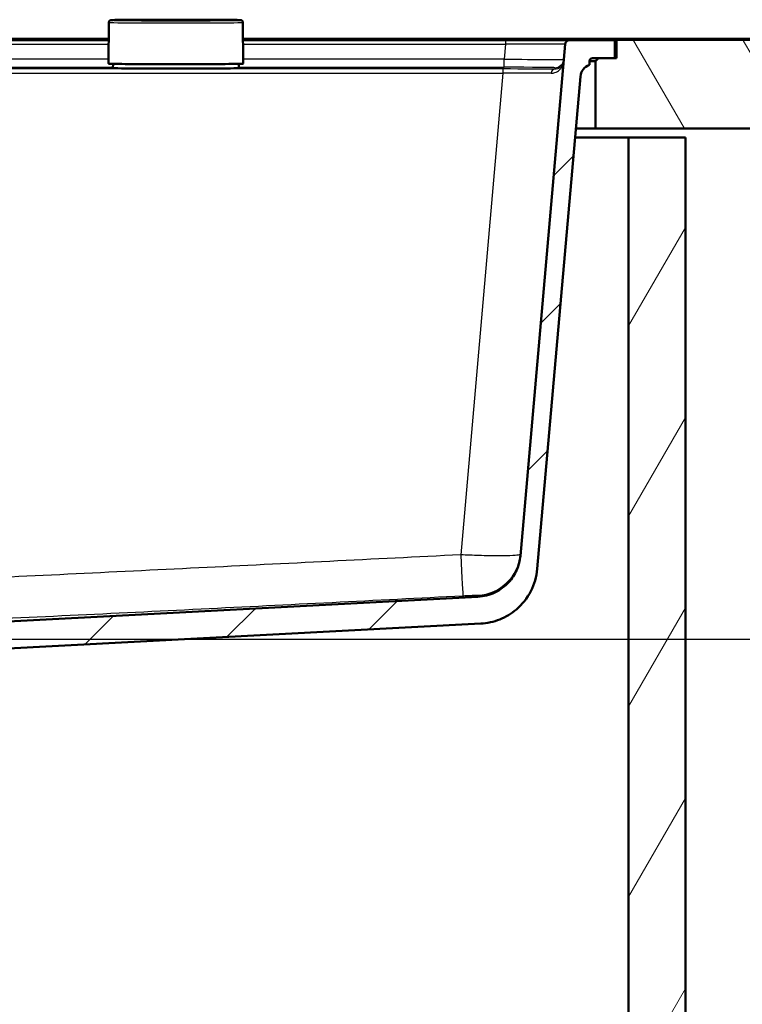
# Model space of a CAD drawing. Header units: millimetres. Extents: x 100 to 2000, y 93 to 4053.
# Tile 16 of 26: x 1088 to 1330, y 1439 to 1768. Entities that reach past the tile are written whole.
import ezdxf

# ---------------------------------------------------------------- set-up
doc = ezdxf.new("R2010")
doc.units = ezdxf.units.MM
doc.header["$LTSCALE"] = 10
for name, color, linetype, lineweight in [('Dimensions(ISO)', 7, 'Continuous', 25), ('Hatch', 7, 'Continuous', 9), ('Visible Edges(ISO)', 7, 'Continuous', 50), ('Visible Tangent Edges(ISO)', 7, 'Continuous', 25)]:
    doc.layers.add(name, color=color, linetype=linetype, lineweight=lineweight)
doc.styles.add('Text_3.5mm', font='arial.ttf', dxfattribs={"width": 0.9})
doc.dimstyles.new('KS-STANDARD', dxfattribs={"dimscale": 10, "dimtxt": 3.5, "dimasz": 2.5, "dimexe": 3.175, "dimexo": 0, "dimgap": 0.8, "dimtad": 1, "dimdec": 1, "dimrnd": 1e-08, "dimtxsty": 'Text_3.5mm', "dimcen": 0.09, "dimdle": 10, "dimclrd": 7, "dimclre": 7, "dimclrt": 7, "dimadec": 0, "dimazin": 2, "dimtfac": 0.714286, "dimtdec": 4, "dimtmove": 0, "dimatfit": 3, "dimfxl": 0, "dimtolj": 1, "dimlwd": 25, "dimlwe": 25, "dimarcsym": 0})

# ---------------------------------------------------------------- blocks, each defined once
blk = doc.blocks.new('*D9')
at = {"layer": 'Defpoints', "color": 0, "linetype": 'Continuous'}
for p in [(1287, 1760.79), (972.09, 1560.96), (1552.09, 1560.96)]:
    blk.add_point(p, dxfattribs=at)
at = {"layer": 'Dimensions(ISO)', "color": 7, "linetype": 'Continuous', "lineweight": 25}
for p, q in [((1287, 1760.79), (1583.84, 1760.79)), ((1552.09, 1735.79), (1552.09, 1585.96)), ((972.09, 1560.96), (1583.84, 1560.96))]:
    blk.add_line(p, q, dxfattribs=at)
at = {"layer": 'Dimensions(ISO)', "color": 7, "linetype": 'Continuous'}
for points in [[(1547.93, 1735.79), (1556.26, 1735.79), (1552.09, 1760.79)], [(1547.93, 1585.96), (1556.26, 1585.96), (1552.09, 1560.96)]]:
    blk.add_solid(points, dxfattribs=at)
at = {"layer": 'Dimensions(ISO)', "color": 7, "linetype": 'Continuous', "lineweight": 25, "insert": (1526.22, 1625.86), "char_height": 35, "attachment_point": 4, "rotation": 90, "style": 'Text_3.5mm'}
blk.add_mtext('\\A1;200', dxfattribs=at)

msp = doc.modelspace()

# ---------------------------------------------------------------- hatches: boundary and pattern name
at = {"layer": 'Hatch'}
h = msp.add_hatch(dxfattribs=at)
h.set_pattern_fill('ANSI31', color=256, scale=254, angle=75, style=0)
h.set_pattern_definition([(120, (0, 0), (-27.4963, -15.875), [])])
h.paths.add_polyline_path([(1400.76, 1731.29), (1400.76, 1761.29), (1287.5, 1761.29), (1287.5, 1754.79), (1287, 1754.79), (1281.5, 1754.79), (1280.5, 1753.79), (1280.5, 1731.29)])
h.paths.add_polyline_path([(400.76, 1761.29), (400.76, 1731.29), (540.5, 1731.29), (540.5, 1753.79), (539.5, 1754.79), (534, 1754.79), (533.5, 1754.79), (533.5, 1761.29)])
h = msp.add_hatch(dxfattribs=at)
h.set_pattern_fill('ANSI31', color=256, scale=254, style=0)
h.set_pattern_definition([(45, (0, 0), (-22.45064, 22.45064), [])])
edge = h.paths.add_edge_path()
edge.add_line((850.5, 1545.1), (865.83, 1545.1))
edge.add_line((865.83, 1545.1), (865.7, 1547.04))
edge.add_ellipse((865.4, 1545.88), major_axis=(1.2, -0.04), ratio=1, start_angle=77.607, end_angle=90)
edge.add_line((865.44, 1547.08), (853.48, 1547.5))
edge.add_ellipse((853.49, 1547.6), major_axis=(-0.0999, 0.0035), ratio=1, start_angle=0, end_angle=90, ccw=False)
edge.add_line((853.39, 1547.6), (853.4, 1548))
edge.add_ellipse((853.5, 1548), major_axis=(0.0035, 0.0999), ratio=1, start_angle=2, end_angle=90, ccw=False)
edge.add_line((853.5, 1548.1), (865.62, 1548.1))
edge.add_line((865.62, 1548.1), (865.55, 1549.11))
edge.add_ellipse((864.55, 1549.04), major_axis=(-0.07, 0.998), ratio=1, start_angle=270, end_angle=341)
edge.add_line((864.81, 1550), (854.77, 1552.69))
edge.add_ellipse((855.03, 1553.66), major_axis=(-0.966, 0.259), ratio=1, start_angle=54.5, end_angle=90, ccw=False)
edge.add_line((854.26, 1553.02), (852.59, 1555.04))
edge.add_ellipse((853.36, 1555.68), major_axis=(-0.636, 0.772), ratio=1, start_angle=54.5, end_angle=90, ccw=False)
edge.add_line((852.37, 1555.61), (852.22, 1557.7))
edge.add_ellipse((848.73, 1557.46), major_axis=(-0.24, 3.49), ratio=1, start_angle=270, end_angle=353)
edge.add_line((848.91, 1560.96), (579.71, 1575.06))
edge.add_spline(control_points=[(579.71, 1575.06), (578.08, 1575.15), (576.47, 1575.5), (573.44, 1576.71), (572.03, 1577.56), (569.29, 1579.88), (568.07, 1581.43), (566.27, 1584.9), (565.73, 1586.79), (565.56, 1588.74)], knot_values=[-2.152597, -2.152597, -2.152597, -2.152597, -1.662265, -1.662265, -1.171933, -1.171933, -0.585967, -0.585967, 0, 0, 0, 0], degree=3, periodic=0)
edge.add_line((565.56, 1588.74), (550.62, 1759.42))
edge.add_ellipse((549.13, 1759.29), major_axis=(-0.13, 1.49), ratio=1, start_angle=270, end_angle=355)
edge.add_line((549.13, 1760.79), (534, 1760.79))
edge.add_line((534, 1760.79), (534, 1754.79))
edge.add_line((534, 1754.79), (539.5, 1754.79))
edge.add_line((539.5, 1754.79), (541.5, 1754.79))
edge.add_ellipse((541.5, 1753.79), major_axis=(1, 0), ratio=1, start_angle=0, end_angle=90, ccw=False)
edge.add_line((542.5, 1753.79), (542.5, 1752.56))
edge.add_ellipse((541.06, 1748.29), major_axis=(4.26, -1.45), ratio=1, start_angle=23.7503, end_angle=90, ccw=False)
edge.add_line((545.54, 1748.69), (559.92, 1584.33))
edge.add_spline(control_points=[(559.92, 1584.33), (560.11, 1582.16), (560.65, 1580.03), (562.4, 1576.04), (563.6, 1574.2), (566.82, 1570.67), (568.94, 1569.11), (573.65, 1566.88), (576.19, 1566.24), (578.8, 1566.1)], knot_values=[-2.870129, -2.870129, -2.870129, -2.870129, -2.216354, -2.216354, -1.562578, -1.562578, -0.781289, -0.781289, 0, 0, 0, 0], degree=3, periodic=0)
edge.add_line((578.8, 1566.1), (838.02, 1552.51))
edge.add_ellipse((837.5, 1542.53), major_axis=(9.99, -0.52), ratio=1, start_angle=37.8602, end_angle=90, ccw=False)
edge.add_ellipse((853.91, 1553.96), major_axis=(5.72, -8.21), ratio=1, start_angle=270, end_angle=302.2923)
edge.add_ellipse((850.5, 1544.6), major_axis=(0.143, 0.479), ratio=1, start_angle=16.5598, end_angle=90, ccw=False)
edge = h.paths.add_edge_path()
edge.add_line((955.17, 1545.1), (970.5, 1545.1))
edge.add_ellipse((970.5, 1544.6), major_axis=(0.5, 0), ratio=1, start_angle=16.5598, end_angle=90, ccw=False)
edge.add_ellipse((967.1, 1553.96), major_axis=(9.22, 3.88), ratio=1, start_angle=270, end_angle=302.2923)
edge.add_ellipse((983.51, 1542.53), major_axis=(5.72, 8.21), ratio=1, start_angle=37.8602, end_angle=90, ccw=False)
edge.add_line((982.99, 1552.51), (1242.21, 1566.1))
edge.add_spline(control_points=[(1242.21, 1566.1), (1244.39, 1566.21), (1246.53, 1566.68), (1250.58, 1568.29), (1252.46, 1569.42), (1256.1, 1572.52), (1257.74, 1574.58), (1260.13, 1579.21), (1260.86, 1581.73), (1261.09, 1584.33)], knot_values=[-2.870129, -2.870129, -2.870129, -2.870129, -2.216354, -2.216354, -1.562578, -1.562578, -0.781289, -0.781289, 0, 0, 0, 0], degree=3, periodic=0)
edge.add_line((1261.09, 1584.33), (1275.47, 1748.69))
edge.add_ellipse((1279.95, 1748.29), major_axis=(0.39, 4.48), ratio=1, start_angle=23.7503, end_angle=90, ccw=False)
edge.add_line((1278.5, 1752.56), (1278.5, 1753.79))
edge.add_ellipse((1279.5, 1753.79), major_axis=(0, 1), ratio=1, start_angle=0, end_angle=90, ccw=False)
edge.add_line((1279.5, 1754.79), (1281.5, 1754.79))
edge.add_line((1281.5, 1754.79), (1287, 1754.79))
edge.add_line((1287, 1754.79), (1287, 1760.79))
edge.add_line((1287, 1760.79), (1271.88, 1760.79))
edge.add_ellipse((1271.88, 1759.29), major_axis=(-1.5, 0), ratio=1, start_angle=270, end_angle=355)
edge.add_line((1270.38, 1759.42), (1255.45, 1588.74))
edge.add_spline(control_points=[(1255.45, 1588.74), (1255.31, 1587.11), (1254.9, 1585.51), (1253.59, 1582.52), (1252.69, 1581.14), (1250.27, 1578.49), (1248.69, 1577.32), (1245.15, 1575.65), (1243.24, 1575.17), (1241.29, 1575.06)], knot_values=[-2.152597, -2.152597, -2.152597, -2.152597, -1.662265, -1.662265, -1.171933, -1.171933, -0.585967, -0.585967, 0, 0, 0, 0], degree=3, periodic=0)
edge.add_line((1241.29, 1575.06), (972.09, 1560.96))
edge.add_ellipse((972.28, 1557.46), major_axis=(-3.5, -0.18), ratio=1, start_angle=270, end_angle=353)
edge.add_line((968.79, 1557.7), (968.64, 1555.61))
edge.add_ellipse((967.64, 1555.68), major_axis=(-0.07, -0.998), ratio=1, start_angle=54.5, end_angle=90, ccw=False)
edge.add_line((968.41, 1555.04), (966.75, 1553.02))
edge.add_ellipse((965.98, 1553.66), major_axis=(-0.636, -0.772), ratio=1, start_angle=54.5, end_angle=90, ccw=False)
edge.add_line((966.24, 1552.69), (956.19, 1550))
edge.add_ellipse((956.45, 1549.04), major_axis=(-0.966, -0.259), ratio=1, start_angle=270, end_angle=341)
edge.add_line((955.45, 1549.11), (955.38, 1548.1))
edge.add_line((955.38, 1548.1), (967.51, 1548.1))
edge.add_ellipse((967.51, 1548), major_axis=(0.1, 0), ratio=1, start_angle=2, end_angle=90, ccw=False)
edge.add_line((967.61, 1548), (967.62, 1547.6))
edge.add_ellipse((967.52, 1547.6), major_axis=(0.0035, -0.0999), ratio=1, start_angle=0, end_angle=90, ccw=False)
edge.add_line((967.52, 1547.5), (955.56, 1547.08))
edge.add_ellipse((955.61, 1545.88), major_axis=(1.16, 0.3), ratio=1, start_angle=77.607, end_angle=90)
edge.add_line((955.31, 1547.04), (955.17, 1545.1))
h = msp.add_hatch(dxfattribs=at)
h.set_pattern_fill('ANSI31', color=256, scale=254, angle=15, style=0)
h.set_pattern_definition([(60, (0, 0), (-27.4963, 15.875), [])])
h.paths.add_polyline_path([(510.5, 966.29), (1310.5, 966.29), (1310.5, 1728.29), (1291.5, 1728.29), (1291.5, 985.29), (529.5, 985.29), (529.5, 1728.29), (510.5, 1728.29)])

# ---------------------------------------------------------------- linework, layer by layer
at = {"layer": 'Visible Edges(ISO)'}
for p, q in [((1118.12, 1766.73), (1118, 1753.08)), ((1162.88, 1766.73), (1163, 1753.08)), ((935.23, 1761.29), (1118.08, 1761.29)), ((1162.93, 1761.29), (1272, 1761.29)), ((1272, 1761.29), (1287.5, 1761.29)), ((1400.76, 1761.29), (1287.5, 1761.29)), ((1287.5, 1761.29), (1287.5, 1754.79)), ((1118.07, 1760.79), (935.23, 1760.79)), ((1250.46, 1760.79), (1162.93, 1760.79)), ((1271.88, 1760.79), (1250.46, 1760.79)), ((1270.38, 1759.42), (1255.45, 1588.74)), ((1287, 1760.79), (1271.88, 1760.79)), ((1287, 1754.79), (1287, 1760.79)), ((1279.5, 1754.79), (1287, 1754.79)), ((1281.5, 1754.79), (1280.5, 1753.79)), ((1287.5, 1754.79), (1281.5, 1754.79)), ((1119.53, 1752.91), (1119.5, 1751.48)), ((1161.48, 1752.91), (1161.5, 1751.48)), ((1278.5, 1752.56), (1278.5, 1753.79)), ((1278.5, 1753.79), (1280.5, 1753.79)), ((1280.5, 1753.79), (1280.5, 1731.29)), ((1261.09, 1584.33), (1275.47, 1748.69)), ((1280.5, 1731.29), (1273.94, 1731.29)), ((1280.5, 1731.29), (1400.76, 1731.29)), ((1273.68, 1728.29), (1291.5, 1728.29)), ((1310.5, 1728.29), (1291.5, 1728.29)), ((1291.5, 1728.29), (1291.5, 985.29)), ((1310.5, 966.29), (1310.5, 1728.29)), ((1241.29, 1575.06), (972.09, 1560.96)), ((982.99, 1552.51), (1242.21, 1566.1))]:
    msp.add_line(p, q, dxfattribs=at)
for centre, radius, start, end in [((1271.88, 1759.29), 1.5, 90, 175), ((1279.5, 1753.79), 1, 90, 180), ((1279.95, 1748.29), 4.5, 108.7503, 175)]:
    msp.add_arc(centre, radius, start, end, dxfattribs=at)
msp.add_ellipse((1140.5, 1751.48), major_axis=(-21, 0), ratio=0.008727, start_param=6.283033, end_param=9.42493, dxfattribs=at)
for points, knots in [([(1118.12, 1766.73), (1118.12, 1766.81), (1118.14, 1766.9), (1118.19, 1767.04), (1118.22, 1767.11), (1118.3, 1767.22), (1118.35, 1767.26), (1118.43, 1767.33), (1118.47, 1767.36), (1118.54, 1767.4), (1118.57, 1767.41), (1118.63, 1767.44), (1118.65, 1767.45), (1118.72, 1767.46), (1118.75, 1767.47), (1118.89, 1767.49), (1118.95, 1767.49), (1119.28, 1767.51), (1119.63, 1767.53), (1120.59, 1767.55), (1121.2, 1767.56), (1122.65, 1767.58), (1123.5, 1767.59), (1125.4, 1767.61), (1126.45, 1767.62), (1127.88, 1767.63), (1128.18, 1767.63), (1128.48, 1767.63)], [1.5708725, 1.5708725, 1.5708725, 1.5708725, 1.5737519, 1.5737519, 1.5769321, 1.5769321, 1.5809332, 1.5809332, 1.5858958, 1.5858958, 1.5919934, 1.5919934, 1.6012475, 1.6012475, 1.6214422, 1.6214422, 1.7167307, 1.7167307, 1.9130754, 1.9130754, 2.1094202, 2.1094202, 2.3057649, 2.3057649, 2.5021097, 2.5021097, 2.5525963, 2.5525963, 2.5525963, 2.5525963]), ([(1128.48, 1767.63), (1128.64, 1767.63), (1128.81, 1767.63), (1129.16, 1767.64), (1129.34, 1767.64), (1129.71, 1767.64), (1129.89, 1767.64), (1130.27, 1767.64), (1130.47, 1767.64), (1130.85, 1767.64), (1131.05, 1767.64), (1131.24, 1767.64)], [0, 0, 0, 0, 0.0576108, 0.0576108, 0.1152216, 0.1152216, 0.1728324, 0.1728324, 0.2304431, 0.2304431, 0.2880539, 0.2880539, 0.2880539, 0.2880539]), ([(1149.77, 1767.64), (1148.53, 1767.64), (1147.3, 1767.64), (1144.83, 1767.63), (1143.59, 1767.63), (1141.12, 1767.63), (1139.88, 1767.63), (1137.41, 1767.63), (1136.17, 1767.63), (1133.7, 1767.64), (1132.47, 1767.64), (1131.24, 1767.64)], [6.1910957, 6.1910957, 6.1910957, 6.1910957, 6.2279315, 6.2279315, 6.2647674, 6.2647674, 6.3016032, 6.3016032, 6.3384391, 6.3384391, 6.3752749, 6.3752749, 6.3752749, 6.3752749]), ([(1149.77, 1767.64), (1149.96, 1767.64), (1150.15, 1767.64), (1150.54, 1767.64), (1150.73, 1767.64), (1151.11, 1767.64), (1151.3, 1767.64), (1151.67, 1767.64), (1151.85, 1767.64), (1152.19, 1767.63), (1152.36, 1767.63), (1152.52, 1767.63)], [0, 0, 0, 0, 0.0576108, 0.0576108, 0.1152216, 0.1152216, 0.1728324, 0.1728324, 0.2304431, 0.2304431, 0.2880539, 0.2880539, 0.2880539, 0.2880539]), ([(1152.52, 1767.63), (1153.7, 1767.62), (1154.8, 1767.62), (1156.8, 1767.6), (1157.71, 1767.59), (1159.28, 1767.57), (1159.96, 1767.56), (1161.05, 1767.54), (1161.46, 1767.52), (1161.89, 1767.5), (1162, 1767.5), (1162.14, 1767.49), (1162.18, 1767.48), (1162.27, 1767.47), (1162.3, 1767.46), (1162.4, 1767.43), (1162.42, 1767.42), (1162.49, 1767.39), (1162.53, 1767.37), (1162.64, 1767.28), (1162.7, 1767.23), (1162.8, 1767.08), (1162.84, 1766.99), (1162.88, 1766.84), (1162.88, 1766.78), (1162.88, 1766.73)], [3.7305891, 3.7305891, 3.7305891, 3.7305891, 3.9269338, 3.9269338, 4.1232786, 4.1232786, 4.3196233, 4.3196233, 4.5159681, 4.5159681, 4.6141404, 4.6141404, 4.6632266, 4.6632266, 4.6877697, 4.6877697, 4.6939185, 4.6939185, 4.7014403, 4.7014403, 4.7065562, 4.7065562, 4.7104706, 4.7104706, 4.7123128, 4.7123128, 4.7123128, 4.7123128]), ([(1163, 1753.08), (1163, 1753.05), (1162.99, 1753.03), (1162.97, 1753), (1162.96, 1752.99), (1162.93, 1752.97), (1162.92, 1752.97), (1162.73, 1752.92), (1162.12, 1752.92), (1159.95, 1752.88), (1158.62, 1752.86), (1155.39, 1752.83), (1153.49, 1752.81), (1149.31, 1752.79), (1147.03, 1752.79), (1142.34, 1752.78), (1139.92, 1752.78), (1135.18, 1752.78), (1132.87, 1752.79), (1128.57, 1752.81), (1126.59, 1752.82), (1123.16, 1752.85), (1121.72, 1752.87), (1119.52, 1752.9), (1118.76, 1752.92), (1118.28, 1752.95), (1118.21, 1752.95), (1118.14, 1752.96), (1118.12, 1752.97), (1118.09, 1752.97), (1118.08, 1752.97), (1118.06, 1752.98), (1118.05, 1752.99), (1118.02, 1753.01), (1118, 1753.04), (1118, 1753.08)], [4.712313, 4.712313, 4.712313, 4.712313, 4.718363, 4.718363, 4.726014, 4.726014, 4.746988, 4.746988, 5.134837, 5.134837, 5.455168, 5.455168, 5.77523, 5.77523, 6.095253, 6.095253, 6.415267, 6.415267, 6.73528, 6.73528, 7.0553, 7.0553, 7.375351, 7.375351, 7.695579, 7.695579, 7.774818, 7.774818, 7.814438, 7.814438, 7.834248, 7.834248, 7.844153, 7.844153, 7.854058, 7.854058, 7.854058, 7.854058]), ([(1255.45, 1588.74), (1255.31, 1587.11), (1254.9, 1585.51), (1253.59, 1582.52), (1252.69, 1581.14), (1250.27, 1578.49), (1248.69, 1577.32), (1245.15, 1575.65), (1243.24, 1575.17), (1241.29, 1575.06)], [-2.152597, -2.152597, -2.152597, -2.152597, -1.662265, -1.662265, -1.171933, -1.171933, -0.585967, -0.585967, 0, 0, 0, 0]), ([(1242.21, 1566.1), (1244.39, 1566.21), (1246.53, 1566.68), (1250.58, 1568.29), (1252.46, 1569.42), (1256.1, 1572.52), (1257.74, 1574.58), (1260.13, 1579.21), (1260.86, 1581.73), (1261.09, 1584.33)], [-2.870129, -2.870129, -2.870129, -2.870129, -2.216354, -2.216354, -1.562578, -1.562578, -0.781289, -0.781289, 0, 0, 0, 0])]:
    msp.add_open_spline(points, degree=3, knots=knots, dxfattribs=at)
at = {"layer": 'Visible Tangent Edges(ISO)'}
for p, q in [((1272, 1761.29), (1272, 1760.79)), ((935.23, 1759.42), (1118.06, 1759.42)), ((1162.95, 1759.42), (1250.46, 1759.42)), ((1250.46, 1759.42), (1250.03, 1754.5)), ((1250.46, 1760.79), (1250.46, 1759.42)), ((935.18, 1751.76), (1119.51, 1751.76)), ((1118.02, 1754.5), (935.23, 1754.5)), ((1161.5, 1751.76), (1250.03, 1751.76)), ((1250.03, 1754.5), (1162.99, 1754.5)), ((1250.03, 1751.76), (1250.03, 1754.5)), ((1266.95, 1751.62), (1266.91, 1751.11)), ((1249.62, 1751.19), (571.39, 1751.19)), ((571.39, 1749.82), (1249.62, 1749.82)), ((1249.62, 1749.82), (1235.55, 1589.07)), ((1249.62, 1751.19), (1249.62, 1749.82))]:
    msp.add_line(p, q, dxfattribs=at)
for centre, major_axis, ratio, start_param, end_param in [((1140.5, 1767.47), (21.63, 0), 0.008727, 2.159793, 7.264985), ((1140.5, 1766.73), (-22.38, 0), 0.008727, 6.283109, 9.424854), ((1128.49, 1766.88), (-0.004, 0.75), 0.555506, 6.27269, 6.283185), ((1131.24, 1766.89), (0.001, 0.75), 0.091956, 0, 0.008764), ((1140.5, 1768.51), (100.74, 0), 0.008727, 4.620299, 4.804479), ((1149.77, 1766.89), (-0.001, 0.75), 0.091956, 6.274422, 6.283185), ((1152.52, 1766.88), (0.004, 0.75), 0.555506, 0, 0.010495), ((1250.29, 1759.29), (20.09, 0.13), 0.006455, 6.282578, 7.845778), ((1140.5, 1753.08), (22.5, 0), 0.008727, 3.141516, 6.283261), ((1249.89, 1754.61), (-20.05, 0.26), 0.005513, 1.577982, 3.141182), ((1249.89, 1751.61), (17.07, 0), 0.008733, 6.282421, 7.845621), ((1266.95, 1754.62), (2.99, -0.26), 0.999962, 4.799652, 6.283185), ((1249.44, 1751), (-21.58, 0), 0.008733, 3.769279, 4.704028), ((1249.44, 1749.5), (20.09, 0.13), 0.015832, 0.626961, 1.56171), ((1266.91, 1749.61), (0.02, 1.5), 0.807867, 0.014807, 1.458804), ((1235.55, 1590.38), (0.76, -14.98), 0.004431, 4.799543, 6.269736), ((1240.55, 1590.56), (14.94, -1.31), 0.99992, 4.850481, 6.283185)]:
    msp.add_ellipse(centre, major_axis=major_axis, ratio=ratio, start_param=start_param, end_param=end_param, dxfattribs=at)
for points, knots in [([(1128.49, 1767.63), (1128.69, 1767.63), (1128.9, 1767.63), (1129.34, 1767.64), (1129.57, 1767.64), (1129.8, 1767.64), (1130.04, 1767.64), (1130.27, 1767.64), (1130.76, 1767.64), (1131, 1767.64), (1131.24, 1767.64)], [0, 0, 0, 0, 0.0720135, 0.0720135, 0.144027, 0.144027, 0.144027, 0.2160404, 0.2160404, 0.2880539, 0.2880539, 0.2880539, 0.2880539]), ([(1149.77, 1767.64), (1150.24, 1767.64), (1150.74, 1767.64), (1151.67, 1767.64), (1152.12, 1767.63), (1152.52, 1767.63)], [0, 0, 0, 0, 0.1440268, 0.1440268, 0.2880539, 0.2880539, 0.2880539, 0.2880539]), ([(1265.7, 1749.79), (1266.15, 1749.79), (1266.57, 1749.86), (1267.57, 1750.17), (1268.09, 1750.5), (1268.83, 1751.19), (1269.1, 1751.53), (1269.64, 1752.47), (1269.83, 1753.1), (1269.89, 1753.74)], [0, 0, 0, 0, 0.244152, 0.244152, 0.634795, 0.634795, 0.931598, 0.931598, 1.394767, 1.394767, 1.394767, 1.394767]), ([(1269.89, 1753.74), (1269.85, 1753.31), (1269.71, 1752.89), (1269.33, 1752.27), (1269.14, 1752.04), (1268.61, 1751.58), (1268.24, 1751.36), (1267.53, 1751.15), (1267.23, 1751.11), (1266.91, 1751.11)], [-1.394767, -1.394767, -1.394767, -1.394767, -0.931598, -0.931598, -0.634795, -0.634795, -0.244152, -0.244152, 0, 0, 0, 0]), ([(1235.55, 1589.07), (1206.42, 1587.59), (1177.29, 1586.13), (1119.03, 1583.25), (1089.9, 1581.84), (1040.45, 1579.58), (1020.14, 1578.69), (984.55, 1577.34), (969.27, 1576.83), (939.5, 1576.11), (925, 1575.91), (898.52, 1575.91), (886.53, 1576.05), (862.56, 1576.54), (850.58, 1576.89), (816.34, 1578.05), (794.08, 1578.99), (752.36, 1580.85), (732.91, 1581.77), (685.93, 1584.03), (658.4, 1585.4), (615.73, 1587.54), (600.59, 1588.3), (585.45, 1589.07)], [-65.069446, -65.069446, -65.069446, -65.069446, -56.31912, -56.31912, -47.568794, -47.568794, -41.469236, -41.469236, -36.883838, -36.883838, -32.534723, -32.534723, -28.938787, -28.938787, -25.342851, -25.342851, -18.659566, -18.659566, -12.816209, -12.816209, -4.548143, -4.548143, 0, 0, 0, 0]), ([(1255.5, 1589.26), (1255.49, 1589.18), (1255.36, 1589.1), (1254.69, 1588.94), (1253.97, 1588.85), (1251.74, 1588.72), (1250.13, 1588.69), (1246.25, 1588.69), (1243.99, 1588.73), (1239.63, 1588.88), (1237.59, 1588.96), (1235.55, 1589.07)], [0, 0, 0, 0, 0.0971798, 0.0971798, 0.2526675, 0.2526675, 0.4388993, 0.4388993, 0.6295902, 0.6295902, 0.783817, 0.783817, 0.783817, 0.783817]), ([(584.69, 1575.4), (599.83, 1574.63), (614.98, 1573.86), (657.66, 1571.72), (685.19, 1570.36), (732.2, 1568.1), (751.67, 1567.18), (793.44, 1565.32), (815.74, 1564.37), (850.12, 1563.21), (862.17, 1562.87), (886.31, 1562.38), (898.41, 1562.24), (925.13, 1562.24), (939.76, 1562.44), (969.73, 1563.15), (985.07, 1563.67), (1020.77, 1565.02), (1041.11, 1565.91), (1090.61, 1568.16), (1119.76, 1569.58), (1178.04, 1572.45), (1207.18, 1573.92), (1236.31, 1575.4)], [0, 0, 0, 0, 4.548143, 4.548143, 12.816209, 12.816209, 18.659566, 18.659566, 25.342851, 25.342851, 28.938787, 28.938787, 32.534723, 32.534723, 36.883838, 36.883838, 41.469236, 41.469236, 47.568794, 47.568794, 56.31912, 56.31912, 65.069446, 65.069446, 65.069446, 65.069446]), ([(1236.31, 1575.4), (1236.83, 1575.42), (1237.34, 1575.45), (1238.44, 1575.5), (1239.01, 1575.52), (1239.98, 1575.56), (1240.39, 1575.58), (1240.94, 1575.59), (1241.12, 1575.59), (1241.28, 1575.59), (1241.31, 1575.59), (1241.31, 1575.59)], [-0.783817, -0.783817, -0.783817, -0.783817, -0.6295902, -0.6295902, -0.4388993, -0.4388993, -0.2526675, -0.2526675, -0.0971798, -0.0971798, 0, 0, 0, 0])]:
    msp.add_open_spline(points, degree=3, knots=knots, dxfattribs=at)
msp.add_open_spline([(1241.31, 1575.59), (1241.3, 1575.24), (1241.29, 1575.06), (1241.29, 1575.06)], degree=3, dxfattribs=at)

# ---------------------------------------------------------------- dimensions: what is measured, and where the dimension line sits
at = {"layer": 'Dimensions(ISO)', "color": 7, "linetype": 'Continuous', "lineweight": 25}
dim = msp.add_linear_dim(base=(1552.09, 1560.96), p1=(1287, 1760.79), p2=(972.09, 1560.96), angle=90, dimstyle='KS-STANDARD', override={"dimgap": 0.8, "dimdec": 0, "dimtol": 0, "dimlim": 0, "dimtp": 0, "dimtm": 0, "dimtdec": 4, "dimtofl": 0, "dimatfit": 1}, dxfattribs=at)
dim.commit()
dim.dimension.update_dxf_attribs({"geometry": '*D9', "text_midpoint": (1552.09, 1660.87), "dimtype": 160})

doc.saveas('drawing.dxf')
